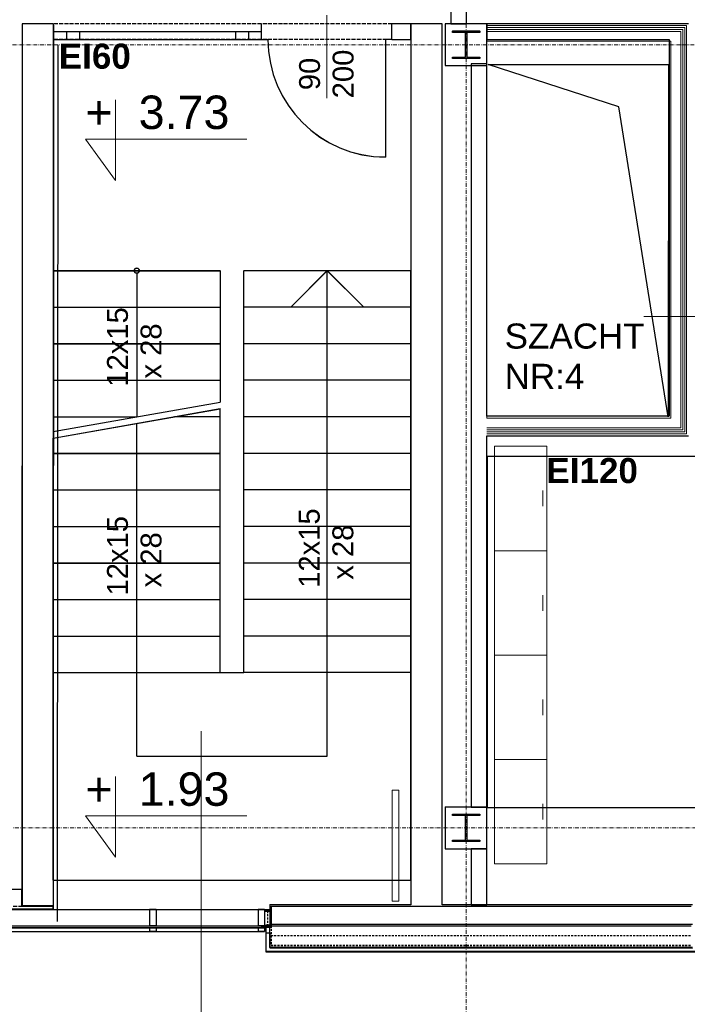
# Model space of a CAD drawing. Header units: millimetres. Extents: x -8642 to 28269, y -6609 to 3701.
# Tile 168 of 256: x 4305 to 4817, y -5399 to -4645. Entities that reach past the tile are written whole.
import ezdxf
from ezdxf.enums import TextEntityAlignment as Align

# ---------------------------------------------------------------- set-up
doc = ezdxf.new("R2010")
doc.units = ezdxf.units.MM
doc.header["$LTSCALE"] = 1000
doc.header["$MEASUREMENT"] = 0
for name, pattern in [('rzut 1 pietra$0$ArchiTECH.PC 1. Line Type', [0.004, 0.003, -0.001]), ('rzut 1 pietra$0$ArchiTECH.PC 2. Line Type', [0.0025, 0.0015, -0.001]), ('rzut 1 pietra$0$ArchiTECH.PC 5. Line Type', [0.0053, 0.003, -0.001, 0.0003, -0.001]), ('rzut 1 pietra$0$ArchiTECH.PC Solid Line Type', [0]), ('SUFIT_1 PIETRO$0$ArchiTECH.PC 1. Line Type', [0.004, 0.003, -0.001]), ('SUFIT_1 PIETRO$0$ArchiTECH.PC 2. Line Type', [0.0025, 0.0015, -0.001]), ('SUFIT_1 PIETRO$0$ArchiTECH.PC Solid Line Type', [0])]:
    doc.linetypes.add(name, pattern=pattern)
doc.layers.add('IS_ARCH', color=254, linetype='Continuous', lineweight=18)
for name, color, linetype in [('SUFIT_1 PIETRO$0$ELEM KONSTRUKCJI - inwent', 254, 'Continuous'), ('SUFIT_1 PIETRO$0$INWENTARYZACJA', 254, 'Continuous'), ('SUFIT_1 PIETRO$0$Kalka 1', 254, 'Continuous'), ('SUFIT_1 PIETRO$0$TYP SUFITÓW_NOWYCH', 254, 'Continuous')]:
    doc.layers.add(name, color=color, linetype=linetype)
doc.styles.add('rzut 1 pietra$0$ArchiTECHStyle1', font='arial.ttf', dxfattribs={"height": 0.16})
doc.styles.add('rzut 1 pietra$0$ArchiTECHStyle3', font='arialbd.ttf', dxfattribs={"height": 0.192})

msp = doc.modelspace()

# ---------------------------------------------------------------- linework, layer by layer
at = {"layer": 'IS_ARCH', "linetype": 'rzut 1 pietra$0$ArchiTECH.PC 5. Line Type'}
for p, q in [((4647.47, -3084.18), (4647.16, -6164.6)), ((2842.26, -4663.53), (8377.9, -4664.09)), ((-3569.09, -5262.89), (7882.41, -5264.04))]:
    msp.add_line(p, q, dxfattribs=at)
at = {"layer": 'IS_ARCH', "linetype": 'rzut 1 pietra$0$ArchiTECH.PC Solid Line Type'}
for p, q in [((4635.69, -4612.33), (4635.69, -4647.64)), ((4647.69, -4647.64), (4647.69, -4612.33)), ((4540.45, -4641.11), (4540.45, -4704.75)), ((4306.95, -4648.69), (4306.89, -5323.69)), ((4330.95, -4647.69), (4306.95, -4647.69)), ((4306.95, -4647.69), (4306.95, -5323.29)), ((4330.95, -4648.69), (4330.89, -5323.69)), ((4330.95, -5323.29), (4330.95, -4647.69)), ((4330.95, -4653.69), (4330.95, -4647.69)), ((4330.95, -4659.69), (4330.95, -4653.69)), ((4490.45, -4653.69), (4330.95, -4653.69)), ((4330.95, -4653.69), (4330.95, -4659.69)), ((4340.95, -4653.69), (4340.95, -4659.69)), ((4350.95, -4653.69), (4350.95, -4659.69)), ((4470.45, -4653.69), (4470.45, -4659.69)), ((4480.45, -4653.69), (4480.45, -4659.69)), ((4490.45, -4654.69), (4490.45, -4647.69)), ((4490.45, -4653.69), (4490.45, -4647.69)), ((4490.45, -4659.69), (4490.45, -4653.69)), ((4490.45, -4659.69), (4490.45, -4653.69)), ((4490.45, -4659.69), (4490.45, -4654.69)), ((4604.95, -4647.69), (4590.45, -4647.69)), ((4590.45, -4654.69), (4590.45, -4647.69)), ((4590.45, -4659.69), (4590.45, -4654.69)), ((4628.95, -4647.69), (4604.95, -4647.69)), ((4604.95, -4647.69), (4604.95, -5322.58)), ((4604.95, -4659.69), (4604.95, -4647.69)), ((4628.95, -5322.58), (4628.95, -4647.69)), ((4663.25, -4647.64), (4631.25, -4647.64)), ((4631.25, -4647.64), (4631.25, -4679.64)), ((4635.69, -4647.64), (4647.69, -4647.64)), ((4636.75, -4653.14), (4657.75, -4653.14)), ((4636.75, -4654.14), (4636.75, -4653.14)), ((4636.75, -4653.14), (4636.75, -4653.14)), ((4636.75, -4653.14), (4657.75, -4653.14)), ((4636.75, -4654.14), (4636.75, -4653.14)), ((4646.75, -4654.14), (4636.75, -4654.14)), ((4646.75, -4654.14), (4636.75, -4654.14)), ((4646.75, -4673.14), (4646.75, -4654.14)), ((4646.75, -4673.14), (4646.75, -4654.14)), ((4657.75, -4654.14), (4647.75, -4654.14)), ((4647.75, -4654.14), (4647.75, -4673.14)), ((4657.75, -4654.14), (4647.75, -4654.14)), ((4647.75, -4654.14), (4647.75, -4673.14)), ((4657.75, -4653.14), (4657.75, -4654.14)), ((4657.75, -4653.14), (4657.75, -4654.14)), ((4817.82, -4647.52), (4663.25, -4647.53)), ((4663.25, -4647.53), (4663.25, -4661.03)), ((4663.25, -4679.64), (4663.25, -4647.64)), ((4663.25, -4647.64), (4663.25, -4647.64)), ((4816.32, -4649.02), (4663.25, -4649.03)), ((4814.82, -4650.52), (4663.25, -4650.53)), ((4813.32, -4652.02), (4663.25, -4652.03)), ((4811.82, -4653.52), (4663.25, -4653.53)), ((4811.82, -4957.32), (4811.82, -4653.52)), ((4813.32, -4958.82), (4813.32, -4652.02)), ((4814.82, -4960.32), (4814.82, -4650.52)), ((4816.32, -4961.82), (4816.32, -4649.02)), ((4330.95, -4659.69), (4490.45, -4659.69)), ((4490.45, -4659.69), (4495.45, -4659.69)), ((4585.45, -4659.69), (4585.45, -4749.69)), ((4590.45, -4659.69), (4585.45, -4659.69)), ((4590.45, -4659.69), (4604.95, -4659.69)), ((4663.25, -4661.03), (4804.32, -4661.02)), ((4804.32, -4661.02), (4804.32, -4949.82)), ((4334.5, -4664.06), (4333.92, -5335.31)), ((4636.75, -4674.14), (4636.75, -4673.14)), ((4636.75, -4673.14), (4646.75, -4673.14)), ((4636.75, -4674.14), (4636.75, -4673.14)), ((4636.75, -4673.14), (4646.75, -4673.14)), ((4657.75, -4674.14), (4636.75, -4674.14)), ((4657.75, -4674.14), (4636.75, -4674.14)), ((4647.75, -4673.14), (4657.75, -4673.14)), ((4647.75, -4673.14), (4657.75, -4673.14)), ((4657.75, -4673.14), (4657.75, -4674.14)), ((4657.75, -4673.14), (4657.75, -4674.14)), ((4631.25, -4679.64), (4663.25, -4679.64)), ((4663.12, -4678.32), (4651.12, -4678.32)), ((4651.12, -4678.32), (4651.12, -5247.72)), ((4663.12, -4949.82), (4663.12, -4678.32)), ((4764.28, -4711.27), (4664.3, -4678.82)), ((4664.3, -4678.82), (4802.31, -4678.84)), ((4802.31, -4678.84), (4802.28, -4948.84)), ((4378.53, -4705.9), (4378.53, -4767.73)), ((4802.28, -4948.84), (4764.28, -4711.27)), ((4378.53, -4767.73), (4355.57, -4735.93)), ((4355.57, -4735.93), (4479.23, -4735.93)), ((4330.89, -4836.74), (4330.89, -4960.02)), ((4330.89, -4836.74), (4330.89, -4960.02)), ((4330.89, -4836.74), (4458.89, -4836.74)), ((4330.89, -4836.74), (4458.89, -4836.74)), ((4394.89, -4838.74), (4394.89, -4948.74)), ((4394.89, -4838.74), (4394.89, -4948.74)), ((4458.89, -4836.74), (4458.89, -4937.45)), ((4458.89, -4836.74), (4458.89, -4937.45)), ((4476.95, -5144.74), (4476.95, -4836.74)), ((4476.95, -5144.74), (4476.95, -4836.74)), ((4604.89, -4836.74), (4476.95, -4836.74)), ((4604.89, -4836.74), (4476.95, -4836.74)), ((4540.89, -4836.74), (4512.89, -4864.74)), ((4540.89, -4836.74), (4568.89, -4864.74)), ((4540.89, -5208.74), (4540.89, -4836.74)), ((4540.89, -5208.74), (4540.89, -4836.74)), ((4604.89, -5303.74), (4604.89, -4836.74)), ((4604.89, -5303.74), (4604.89, -4836.74)), ((4330.89, -4864.74), (4458.89, -4864.74)), ((4330.89, -4864.74), (4458.89, -4864.74)), ((4604.89, -4864.74), (4476.95, -4864.74)), ((4604.89, -4864.74), (4476.95, -4864.74)), ((4783.38, -4872.04), (4920.13, -4872.04)), ((4330.89, -4892.74), (4458.89, -4892.74)), ((4330.89, -4892.74), (4458.89, -4892.74)), ((4604.89, -4892.74), (4476.95, -4892.74)), ((4604.89, -4892.74), (4476.95, -4892.74)), ((4330.89, -4920.74), (4458.89, -4920.74)), ((4330.89, -4920.74), (4458.89, -4920.74)), ((4604.89, -4920.74), (4476.95, -4920.74)), ((4604.89, -4920.74), (4476.95, -4920.74)), ((4330.89, -4960.02), (4458.89, -4937.45)), ((4330.89, -4965.1), (4458.89, -4942.53)), ((4330.89, -4948.74), (4394.89, -4948.74)), ((4458.89, -4948.74), (4423.68, -4948.74)), ((4458.89, -5144.74), (4458.89, -4942.53)), ((4458.89, -5144.74), (4458.89, -4942.53)), ((4604.89, -4948.74), (4476.95, -4948.74)), ((4604.89, -4948.74), (4476.95, -4948.74)), ((4802.28, -4948.84), (4802.28, -4948.84)), ((4394.89, -5208.74), (4394.89, -4953.81)), ((4394.89, -5208.74), (4394.89, -4953.81)), ((4804.32, -4949.82), (4663.12, -4949.82)), ((4663.12, -4957.32), (4811.82, -4957.32)), ((4663.12, -4958.82), (4813.32, -4958.82)), ((4663.12, -4960.32), (4814.82, -4960.32)), ((4663.12, -4961.82), (4816.32, -4961.82)), ((4663.12, -5247.72), (4663.12, -4963.32)), ((4663.12, -4963.32), (4817.82, -4963.32)), ((4330.89, -5303.74), (4330.89, -4965.1)), ((4330.89, -5303.74), (4330.89, -4965.1)), ((4669.1, -5051.37), (4669.1, -4971.37)), ((4669.1, -4971.37), (4709.1, -4971.37)), ((4709.1, -4971.37), (4709.1, -5051.37)), ((4330.89, -4976.74), (4458.89, -4976.74)), ((4330.89, -4976.74), (4458.89, -4976.74)), ((4604.89, -4976.74), (4476.95, -4976.74)), ((4604.89, -4976.74), (4476.95, -4976.74)), ((4330.89, -5004.74), (4458.89, -5004.74)), ((4330.89, -5004.74), (4458.89, -5004.74)), ((4604.89, -5004.74), (4476.95, -5004.74)), ((4604.89, -5004.74), (4476.95, -5004.74)), ((4706.1, -5017.37), (4706.1, -5005.37)), ((4330.89, -5032.74), (4458.89, -5032.74)), ((4330.89, -5032.74), (4458.89, -5032.74)), ((4604.89, -5032.74), (4476.95, -5032.74)), ((4604.89, -5032.74), (4476.95, -5032.74)), ((4709.1, -5051.37), (4669.1, -5051.37)), ((4669.1, -5051.37), (4669.1, -5051.37)), ((4669.1, -5131.37), (4669.1, -5051.37)), ((4669.1, -5051.37), (4709.1, -5051.37)), ((4709.1, -5051.37), (4709.1, -5131.37)), ((4330.89, -5060.74), (4458.89, -5060.74)), ((4330.89, -5060.74), (4458.89, -5060.74)), ((4604.89, -5060.74), (4476.95, -5060.74)), ((4604.89, -5060.74), (4476.95, -5060.74)), ((4330.89, -5088.74), (4458.89, -5088.74)), ((4330.89, -5088.74), (4458.89, -5088.74)), ((4604.89, -5088.74), (4476.95, -5088.74)), ((4604.89, -5088.74), (4476.95, -5088.74)), ((4706.1, -5097.37), (4706.1, -5085.37)), ((4330.89, -5116.74), (4458.89, -5116.74)), ((4330.89, -5116.74), (4458.89, -5116.74)), ((4604.89, -5116.74), (4476.95, -5116.74)), ((4604.89, -5116.74), (4476.95, -5116.74)), ((4709.1, -5131.37), (4669.1, -5131.37)), ((4669.1, -5131.37), (4669.1, -5131.37)), ((4669.1, -5211.37), (4669.1, -5131.37)), ((4669.1, -5131.37), (4709.1, -5131.37)), ((4709.1, -5131.37), (4709.1, -5211.37)), ((4330.89, -5144.74), (4458.89, -5144.74)), ((4330.89, -5144.74), (4458.89, -5144.74)), ((4458.89, -5144.74), (4476.95, -5144.74)), ((4458.89, -5144.74), (4476.95, -5144.74)), ((4604.89, -5144.74), (4476.95, -5144.74)), ((4604.89, -5144.74), (4476.95, -5144.74)), ((4706.1, -5177.37), (4706.1, -5165.37)), ((4444.32, -5414.68), (4444.32, -5189.78)), ((4394.89, -5208.74), (4540.89, -5208.74)), ((4394.89, -5208.74), (4540.89, -5208.74)), ((4669.1, -5291.37), (4669.1, -5211.37)), ((4669.1, -5211.37), (4709.1, -5211.37)), ((4709.1, -5211.37), (4669.1, -5211.37)), ((4669.1, -5211.37), (4669.1, -5211.37)), ((4709.1, -5211.37), (4709.1, -5291.37)), ((4378.53, -5224.5), (4378.53, -5286.33)), ((4595.65, -5234.9), (4590.65, -5234.9)), ((4590.65, -5234.9), (4590.65, -5319.9)), ((4595.65, -5234.9), (4590.65, -5234.9)), ((4590.65, -5234.9), (4590.65, -5319.9)), ((4595.65, -5319.9), (4595.65, -5234.9)), ((4595.65, -5319.9), (4595.65, -5234.9)), ((4663.12, -5247.72), (4631.12, -5247.72)), ((4631.12, -5247.72), (4631.12, -5279.72)), ((4651.12, -5247.72), (4663.12, -5247.72)), ((4663.12, -5279.72), (4663.12, -5247.72)), ((4663.12, -5247.72), (4663.12, -5247.72)), ((4706.1, -5257.37), (4706.1, -5245.37)), ((4355.57, -5254.53), (4479.23, -5254.53)), ((4378.53, -5286.33), (4355.57, -5254.53)), ((4636.75, -5253.22), (4657.75, -5253.22)), ((4636.75, -5254.22), (4636.75, -5253.22)), ((4636.75, -5253.22), (4636.75, -5253.22)), ((4636.75, -5253.22), (4657.75, -5253.22)), ((4636.75, -5254.22), (4636.75, -5253.22)), ((4646.75, -5254.22), (4636.75, -5254.22)), ((4646.75, -5254.22), (4636.75, -5254.22)), ((4646.75, -5273.22), (4646.75, -5254.22)), ((4646.75, -5273.22), (4646.75, -5254.22)), ((4657.75, -5254.22), (4647.75, -5254.22)), ((4647.75, -5254.22), (4647.75, -5273.22)), ((4657.75, -5254.22), (4647.75, -5254.22)), ((4647.75, -5254.22), (4647.75, -5273.22)), ((4657.75, -5253.22), (4657.75, -5254.22)), ((4657.75, -5253.22), (4657.75, -5254.22)), ((4636.75, -5274.22), (4636.75, -5273.22)), ((4636.75, -5273.22), (4646.75, -5273.22)), ((4636.75, -5274.22), (4636.75, -5273.22)), ((4636.75, -5273.22), (4646.75, -5273.22)), ((4647.75, -5273.22), (4657.75, -5273.22)), ((4647.75, -5273.22), (4657.75, -5273.22)), ((4657.75, -5273.22), (4657.75, -5274.22)), ((4657.75, -5273.22), (4657.75, -5274.22)), ((4631.12, -5279.72), (4663.12, -5279.72)), ((4657.75, -5274.22), (4636.75, -5274.22)), ((4657.75, -5274.22), (4636.75, -5274.22)), ((4663.12, -5279.72), (4651.12, -5279.72)), ((4651.12, -5279.72), (4651.12, -5322.58)), ((4663.12, -5322.58), (4663.12, -5279.72)), ((4709.1, -5291.37), (4669.1, -5291.37)), ((4669.1, -5291.37), (4669.1, -5291.37)), ((4306.89, -5311.19), (4306.89, -5323.69)), ((4330.89, -5303.74), (4604.89, -5303.74)), ((4330.89, -5303.74), (4604.89, -5303.74)), ((3980.89, -5326.16), (4492.8, -5326.19)), ((4306.89, -5323.69), (4330.89, -5323.69)), ((4306.89, -5323.69), (4330.89, -5323.69)), ((4306.95, -5323.29), (4330.95, -5323.29)), ((4330.89, -5323.69), (4330.89, -5326.16)), ((4404.75, -5326.2), (4404.75, -5338.7)), ((4409.75, -5326.2), (4404.75, -5326.2)), ((4409.75, -5326.2), (4409.75, -5338.7)), ((4487.8, -5326.19), (4487.81, -5338.69)), ((4492.8, -5326.19), (4487.8, -5326.19)), ((4492.8, -5326.19), (4492.81, -5338.69)), ((4492.8, -5326.19), (4497.8, -5326.19)), ((4492.8, -5326.19), (4492.8, -5327.44)), ((4496.83, -5322.58), (4496.83, -5337.58)), ((4604.95, -5322.58), (4496.83, -5322.58)), ((4497.8, -5323.69), (4819.75, -5323.74)), ((4497.8, -5323.69), (4497.8, -5338.69)), ((4497.8, -5326.19), (4497.8, -5327.44)), ((4590.65, -5319.9), (4595.65, -5319.9)), ((4590.65, -5319.9), (4595.65, -5319.9)), ((4820.77, -5322.58), (4628.95, -5322.58)), ((4651.12, -5322.58), (4663.12, -5322.58)), ((4492.8, -5327.44), (4497.8, -5327.44)), ((3980.9, -5338.67), (4492.81, -5338.7)), ((3983.46, -5340.15), (4492.81, -5340.17)), ((4409.75, -5338.7), (4404.75, -5338.7)), ((4409.76, -5340.18), (4404.76, -5340.18)), ((4404.76, -5340.18), (4404.76, -5343.17)), ((4409.76, -5340.18), (4409.76, -5343.17)), ((4492.81, -5338.69), (4487.81, -5338.69)), ((4492.81, -5340.16), (4487.81, -5340.17)), ((4487.81, -5340.17), (4487.81, -5343.16)), ((4490.42, -5338.79), (4497.71, -5338.79)), ((4490.42, -5338.84), (4497.82, -5338.84)), ((4490.42, -5338.84), (4490.42, -5340.12)), ((4497.82, -5340.11), (4490.42, -5340.12)), ((4492.81, -5340.16), (4492.81, -5343.16)), ((4496.83, -5338.29), (4493.83, -5338.29)), ((4493.83, -5338.29), (4493.83, -5358.28)), ((4496.83, -5337.58), (4820.77, -5337.58)), ((4496.83, -5355.28), (4496.83, -5338.29)), ((4497.71, -5335.55), (4497.71, -5338.79)), ((4497.8, -5338.69), (4819.74, -5338.74)), ((4497.82, -5338.84), (4497.82, -5340.11)), ((3980.9, -5343.14), (4492.8, -5343.17)), ((4409.76, -5343.17), (4404.76, -5343.17)), ((4492.81, -5343.16), (4487.81, -5343.16)), ((4493.83, -5344.16), (4493.83, -5358.68)), ((4493.83, -5344.16), (4496.83, -5344.16)), ((4496.83, -5344.16), (4496.83, -5355.68)), ((4820.77, -5355.28), (4496.83, -5355.28)), ((4496.83, -5355.68), (4820.77, -5355.74)), ((4493.83, -5358.28), (4823.77, -5358.28)), ((4493.83, -5358.68), (4823.77, -5358.74))]:
    msp.add_line(p, q, dxfattribs=at)
at = {"layer": 'IS_ARCH', "linetype": 'rzut 1 pietra$0$ArchiTECH.PC 1. Line Type'}
for p, q in [((4490.45, -4647.69), (4330.95, -4647.69)), ((4590.45, -4647.69), (4490.45, -4647.69)), ((4490.45, -4659.69), (4330.95, -4659.69)), ((4590.45, -4659.69), (4490.45, -4659.69)), ((4330.93, -4837.69), (4330.89, -5323.69)), ((-1515.75, -5323.12), (4330.89, -5323.69))]:
    msp.add_line(p, q, dxfattribs=at)
at = {"layer": 'IS_ARCH', "linetype": 'rzut 1 pietra$0$ArchiTECH.PC 2. Line Type'}
for p, q in [((4330.89, -5326.16), (4284.27, -5326.19)), ((4495.18, -5327.44), (4495.19, -5338.69)), ((4492.67, -5338.68), (4497.82, -5338.68)), ((4497.8, -5338.68), (4497.8, -5353.68)), ((4497.8, -5346.18), (4819.74, -5346.24)), ((4497.8, -5353.68), (4819.74, -5353.74))]:
    msp.add_line(p, q, dxfattribs=at)
at = {"layer": 'IS_ARCH', "linetype": 'rzut 1 pietra$0$ArchiTECH.PC Solid Line Type'}
msp.add_circle((4394.89, -4836.74), 2, dxfattribs=at)
msp.add_arc((4585.45, -4659.69), 90, 180, 270, dxfattribs=at)
at = {"layer": 'SUFIT_1 PIETRO$0$ELEM KONSTRUKCJI - inwent', "linetype": 'SUFIT_1 PIETRO$0$ArchiTECH.PC Solid Line Type'}
for p, q in [((4663.25, -4647.72), (4631.25, -4647.72)), ((4631.25, -4647.72), (4631.25, -4679.72)), ((4636.75, -4653.22), (4657.75, -4653.22)), ((4636.75, -4654.22), (4636.75, -4653.22)), ((4636.75, -4653.22), (4636.75, -4653.22)), ((4636.75, -4653.22), (4657.75, -4653.22)), ((4636.75, -4654.22), (4636.75, -4653.22)), ((4646.75, -4654.22), (4636.75, -4654.22)), ((4646.75, -4654.22), (4636.75, -4654.22)), ((4646.75, -4673.22), (4646.75, -4654.22)), ((4646.75, -4673.22), (4646.75, -4654.22)), ((4657.75, -4654.22), (4647.75, -4654.22)), ((4647.75, -4654.22), (4647.75, -4673.22)), ((4657.75, -4654.22), (4647.75, -4654.22)), ((4647.75, -4654.22), (4647.75, -4673.22)), ((4657.75, -4653.22), (4657.75, -4654.22)), ((4657.75, -4653.22), (4657.75, -4654.22)), ((4663.25, -4679.72), (4663.25, -4647.72)), ((4663.25, -4647.72), (4663.25, -4647.72)), ((4636.75, -4674.22), (4636.75, -4673.22)), ((4636.75, -4673.22), (4646.75, -4673.22)), ((4636.75, -4674.22), (4636.75, -4673.22)), ((4636.75, -4673.22), (4646.75, -4673.22)), ((4657.75, -4674.22), (4636.75, -4674.22)), ((4657.75, -4674.22), (4636.75, -4674.22)), ((4647.75, -4673.22), (4657.75, -4673.22)), ((4647.75, -4673.22), (4657.75, -4673.22)), ((4657.75, -4673.22), (4657.75, -4674.22)), ((4657.75, -4673.22), (4657.75, -4674.22)), ((4631.25, -4679.72), (4663.25, -4679.72)), ((4663.12, -5247.8), (4631.12, -5247.8)), ((4631.12, -5247.8), (4631.12, -5279.8)), ((4663.12, -5279.8), (4663.12, -5247.8)), ((4663.12, -5247.8), (4663.12, -5247.8)), ((4636.75, -5253.3), (4657.75, -5253.3)), ((4636.75, -5254.3), (4636.75, -5253.3)), ((4636.75, -5253.3), (4636.75, -5253.3)), ((4636.75, -5253.3), (4657.75, -5253.3)), ((4636.75, -5254.3), (4636.75, -5253.3)), ((4646.75, -5254.3), (4636.75, -5254.3)), ((4646.75, -5254.3), (4636.75, -5254.3)), ((4646.75, -5273.3), (4646.75, -5254.3)), ((4646.75, -5273.3), (4646.75, -5254.3)), ((4657.75, -5254.3), (4647.75, -5254.3)), ((4647.75, -5254.3), (4647.75, -5273.3)), ((4657.75, -5254.3), (4647.75, -5254.3)), ((4647.75, -5254.3), (4647.75, -5273.3)), ((4657.75, -5253.3), (4657.75, -5254.3)), ((4657.75, -5253.3), (4657.75, -5254.3)), ((4636.75, -5274.3), (4636.75, -5273.3)), ((4636.75, -5273.3), (4646.75, -5273.3)), ((4636.75, -5274.3), (4636.75, -5273.3)), ((4636.75, -5273.3), (4646.75, -5273.3)), ((4647.75, -5273.3), (4657.75, -5273.3)), ((4647.75, -5273.3), (4657.75, -5273.3)), ((4657.75, -5273.3), (4657.75, -5274.3)), ((4657.75, -5273.3), (4657.75, -5274.3)), ((4631.12, -5279.8), (4663.12, -5279.8)), ((4657.75, -5274.3), (4636.75, -5274.3)), ((4657.75, -5274.3), (4636.75, -5274.3))]:
    msp.add_line(p, q, dxfattribs=at)
at = {"layer": 'SUFIT_1 PIETRO$0$INWENTARYZACJA', "linetype": 'SUFIT_1 PIETRO$0$ArchiTECH.PC Solid Line Type'}
for p, q in [((4635.69, -4612.41), (4635.69, -4647.72)), ((4647.69, -4647.72), (4647.69, -4612.41)), ((4330.95, -4647.77), (4306.95, -4647.77)), ((4306.95, -4647.77), (4306.95, -5323.37)), ((4330.95, -4653.77), (4330.95, -4647.77)), ((4330.95, -5323.37), (4330.95, -4647.77)), ((4330.95, -4659.77), (4330.95, -4653.77)), ((4490.45, -4653.77), (4330.95, -4653.77)), ((4330.95, -4653.77), (4330.95, -4659.77)), ((4340.95, -4653.77), (4340.95, -4659.77)), ((4350.95, -4653.77), (4350.95, -4659.77)), ((4470.45, -4653.77), (4470.45, -4659.77)), ((4480.45, -4653.77), (4480.45, -4659.77)), ((4490.45, -4654.77), (4490.45, -4647.77)), ((4490.45, -4653.77), (4490.45, -4647.77)), ((4490.45, -4659.77), (4490.45, -4653.77)), ((4490.45, -4659.77), (4490.45, -4653.77)), ((4490.45, -4659.77), (4490.45, -4654.77)), ((4604.95, -4647.77), (4590.45, -4647.77)), ((4590.45, -4654.77), (4590.45, -4647.77)), ((4590.45, -4659.77), (4590.45, -4654.77)), ((4604.95, -4659.77), (4604.95, -4647.77)), ((4628.95, -4647.77), (4604.95, -4647.77)), ((4604.95, -4647.77), (4604.95, -5322.66)), ((4628.95, -5322.66), (4628.95, -4647.77)), ((4635.69, -4647.72), (4647.69, -4647.72)), ((4817.82, -4647.6), (4663.25, -4647.61)), ((4663.25, -4647.61), (4663.25, -4659.61)), ((4330.95, -4659.77), (4490.45, -4659.77)), ((4490.45, -4659.77), (4495.45, -4659.77)), ((4585.45, -4659.77), (4585.45, -4749.77)), ((4590.45, -4659.77), (4585.45, -4659.77)), ((4590.45, -4659.77), (4604.95, -4659.77)), ((4663.25, -4659.61), (4802.82, -4659.61)), ((4802.82, -4659.61), (4802.82, -4948.41)), ((4663.12, -4678.4), (4651.12, -4678.4)), ((4651.12, -4678.4), (4651.12, -5247.8)), ((4663.12, -4948.41), (4663.12, -4678.4)), ((4764.28, -4711.35), (4664.3, -4678.91)), ((4664.3, -4678.91), (4802.31, -4678.92)), ((4802.31, -4678.92), (4802.28, -4948.92)), ((4802.28, -4948.92), (4764.28, -4711.35)), ((4802.82, -4948.41), (4663.12, -4948.41)), ((4802.28, -4948.92), (4802.28, -4948.92)), ((4663.12, -5247.8), (4663.12, -4963.41)), ((4663.12, -4963.41), (4817.82, -4963.41)), ((4651.12, -5247.8), (4663.12, -5247.8)), ((4663.12, -5279.8), (4651.12, -5279.8)), ((4651.12, -5279.8), (4651.12, -5322.66)), ((4663.12, -5322.66), (4663.12, -5279.8)), ((4306.95, -5323.37), (4330.95, -5323.37)), ((4496.83, -5322.66), (4496.83, -5337.66)), ((4604.95, -5322.66), (4496.83, -5322.66)), ((4820.77, -5322.66), (4628.95, -5322.66)), ((4651.12, -5322.66), (4663.12, -5322.66)), ((4496.83, -5338.37), (4493.83, -5338.37)), ((4493.83, -5338.37), (4493.83, -5358.37)), ((4496.83, -5337.66), (4820.77, -5337.66)), ((4496.83, -5355.37), (4496.83, -5338.37)), ((4820.77, -5355.37), (4496.83, -5355.37)), ((4493.83, -5358.37), (4823.77, -5358.37))]:
    msp.add_line(p, q, dxfattribs=at)
at = {"layer": 'SUFIT_1 PIETRO$0$INWENTARYZACJA', "linetype": 'SUFIT_1 PIETRO$0$ArchiTECH.PC 1. Line Type'}
for p, q in [((4490.45, -4647.77), (4330.95, -4647.77)), ((4590.45, -4647.77), (4490.45, -4647.77)), ((4490.45, -4659.77), (4330.95, -4659.77)), ((4590.45, -4659.77), (4490.45, -4659.77))]:
    msp.add_line(p, q, dxfattribs=at)
at = {"layer": 'SUFIT_1 PIETRO$0$INWENTARYZACJA', "linetype": 'SUFIT_1 PIETRO$0$ArchiTECH.PC Solid Line Type'}
msp.add_arc((4585.45, -4659.77), 90, 180, 270, dxfattribs=at)
at = {"layer": 'SUFIT_1 PIETRO$0$Kalka 1', "linetype": 'SUFIT_1 PIETRO$0$ArchiTECH.PC Solid Line Type'}
for p, q in [((4306.95, -4648.77), (4306.89, -5323.77)), ((4330.95, -4648.78), (4330.89, -5323.78)), ((4334.5, -4664.14), (4333.92, -5335.39)), ((4393.47, -4835.41), (4392.89, -4836.82)), ((4394.89, -4834.82), (4393.47, -4835.41)), ((4396.3, -4835.41), (4394.89, -4834.82)), ((4396.89, -4836.82), (4396.3, -4835.41)), ((4330.89, -4836.82), (4330.89, -4960.11)), ((4330.89, -4836.82), (4330.89, -4960.11)), ((4330.89, -4836.82), (4458.89, -4836.82)), ((4330.89, -4836.82), (4458.89, -4836.82)), ((4392.89, -4836.82), (4393.47, -4838.23)), ((4393.47, -4838.23), (4394.89, -4838.82)), ((4394.89, -4838.82), (4396.3, -4838.23)), ((4394.89, -4838.82), (4394.89, -4948.82)), ((4394.89, -4838.82), (4394.89, -4948.82)), ((4396.3, -4838.23), (4396.89, -4836.82)), ((4396.89, -4836.82), (4396.89, -4836.82)), ((4458.89, -4836.82), (4458.89, -4937.54)), ((4458.89, -4836.82), (4458.89, -4937.54)), ((4476.95, -5144.82), (4476.95, -4836.82)), ((4476.95, -5144.82), (4476.95, -4836.82)), ((4604.89, -4836.82), (4476.95, -4836.82)), ((4604.89, -4836.82), (4476.95, -4836.82)), ((4540.89, -4836.82), (4512.89, -4864.82)), ((4540.89, -4836.82), (4568.89, -4864.82)), ((4540.89, -5208.82), (4540.89, -4836.82)), ((4540.89, -5208.82), (4540.89, -4836.82)), ((4604.89, -5303.82), (4604.89, -4836.82)), ((4604.89, -5303.82), (4604.89, -4836.82)), ((4330.89, -4864.82), (4458.89, -4864.82)), ((4330.89, -4864.82), (4458.89, -4864.82)), ((4604.89, -4864.82), (4476.95, -4864.82)), ((4604.89, -4864.82), (4476.95, -4864.82)), ((4330.89, -4892.82), (4458.89, -4892.82)), ((4330.89, -4892.82), (4458.89, -4892.82)), ((4604.89, -4892.82), (4476.95, -4892.82)), ((4604.89, -4892.82), (4476.95, -4892.82)), ((4330.89, -4920.82), (4458.89, -4920.82)), ((4330.89, -4920.82), (4458.89, -4920.82)), ((4604.89, -4920.82), (4476.95, -4920.82)), ((4604.89, -4920.82), (4476.95, -4920.82)), ((4330.89, -4960.11), (4458.89, -4937.54)), ((4330.89, -4965.18), (4458.89, -4942.61)), ((4330.89, -4948.82), (4394.89, -4948.82)), ((4458.89, -4948.82), (4423.68, -4948.82)), ((4458.89, -5144.82), (4458.89, -4942.61)), ((4458.89, -5144.82), (4458.89, -4942.61)), ((4604.89, -4948.82), (4476.95, -4948.82)), ((4604.89, -4948.82), (4476.95, -4948.82)), ((4394.89, -5208.82), (4394.89, -4953.9)), ((4394.89, -5208.82), (4394.89, -4953.9)), ((4330.89, -5303.82), (4330.89, -4965.18)), ((4330.89, -5303.82), (4330.89, -4965.18)), ((4330.89, -4976.82), (4458.89, -4976.82)), ((4330.89, -4976.82), (4458.89, -4976.82)), ((4604.89, -4976.82), (4476.95, -4976.82)), ((4604.89, -4976.82), (4476.95, -4976.82)), ((4330.89, -5004.82), (4458.89, -5004.82)), ((4330.89, -5004.82), (4458.89, -5004.82)), ((4604.89, -5004.82), (4476.95, -5004.82)), ((4604.89, -5004.82), (4476.95, -5004.82)), ((4330.89, -5032.82), (4458.89, -5032.82)), ((4330.89, -5032.82), (4458.89, -5032.82)), ((4604.89, -5032.82), (4476.95, -5032.82)), ((4604.89, -5032.82), (4476.95, -5032.82)), ((4330.89, -5060.82), (4458.89, -5060.82)), ((4330.89, -5060.82), (4458.89, -5060.82)), ((4604.89, -5060.82), (4476.95, -5060.82)), ((4604.89, -5060.82), (4476.95, -5060.82)), ((4330.89, -5088.82), (4458.89, -5088.82)), ((4330.89, -5088.82), (4458.89, -5088.82)), ((4604.89, -5088.82), (4476.95, -5088.82)), ((4604.89, -5088.82), (4476.95, -5088.82)), ((4330.89, -5116.82), (4458.89, -5116.82)), ((4330.89, -5116.82), (4458.89, -5116.82)), ((4604.89, -5116.82), (4476.95, -5116.82)), ((4604.89, -5116.82), (4476.95, -5116.82)), ((4330.89, -5144.82), (4458.89, -5144.82)), ((4330.89, -5144.82), (4458.89, -5144.82)), ((4458.89, -5144.82), (4476.95, -5144.82)), ((4458.89, -5144.82), (4476.95, -5144.82)), ((4604.89, -5144.82), (4476.95, -5144.82)), ((4604.89, -5144.82), (4476.95, -5144.82)), ((4394.89, -5208.82), (4540.89, -5208.82)), ((4394.89, -5208.82), (4540.89, -5208.82)), ((4306.89, -5310.87), (4296.77, -5310.87)), ((4306.89, -5323.37), (4306.89, -5310.87)), ((4330.89, -5303.82), (4604.89, -5303.82)), ((4330.89, -5303.82), (4604.89, -5303.82)), ((4306.89, -5311.27), (4306.89, -5323.77)), ((3980.89, -5326.25), (4492.8, -5326.27)), ((4284.27, -5325.87), (4330.89, -5325.84)), ((4330.89, -5323.37), (4306.89, -5323.37)), ((4306.89, -5323.77), (4330.89, -5323.78)), ((4306.89, -5323.77), (4330.89, -5323.78)), ((4330.89, -5325.84), (4330.89, -5323.37)), ((4330.89, -5323.78), (4330.89, -5326.24)), ((4409.75, -5326.28), (4404.75, -5326.29)), ((4404.75, -5326.29), (4404.75, -5338.79)), ((4409.75, -5326.28), (4409.75, -5338.78)), ((4492.8, -5326.27), (4487.8, -5326.27)), ((4487.8, -5326.27), (4487.81, -5338.78)), ((4492.8, -5326.27), (4492.8, -5327.52)), ((4492.8, -5326.27), (4497.8, -5326.27)), ((4492.8, -5326.27), (4492.81, -5338.77)), ((4497.8, -5323.77), (4497.8, -5338.77)), ((4497.8, -5323.77), (4819.75, -5323.82)), ((4497.8, -5326.27), (4497.8, -5327.52)), ((4492.8, -5327.52), (4497.8, -5327.52)), ((3980.9, -5338.75), (4492.81, -5338.78)), ((3983.46, -5340.23), (4492.81, -5340.26)), ((4409.75, -5338.78), (4404.75, -5338.79)), ((4404.76, -5340.26), (4404.76, -5343.26)), ((4409.76, -5340.26), (4404.76, -5340.26)), ((4409.76, -5340.26), (4409.76, -5343.25)), ((4492.81, -5338.77), (4487.81, -5338.78)), ((4487.81, -5340.25), (4487.81, -5343.24)), ((4492.81, -5340.25), (4487.81, -5340.25)), ((4490.42, -5338.87), (4497.71, -5338.88)), ((4490.42, -5338.92), (4490.42, -5340.2)), ((4490.42, -5338.92), (4497.82, -5338.92)), ((4497.82, -5340.2), (4490.42, -5340.2)), ((4492.81, -5340.25), (4492.81, -5343.24)), ((4497.71, -5335.64), (4497.71, -5338.88)), ((4497.8, -5338.77), (4819.74, -5338.82)), ((4497.82, -5338.92), (4497.82, -5340.2)), ((3980.9, -5343.22), (4492.8, -5343.25)), ((4409.76, -5343.25), (4404.76, -5343.26)), ((4492.81, -5343.24), (4487.81, -5343.24)), ((4493.83, -5344.24), (4496.83, -5344.24)), ((4493.83, -5344.24), (4493.83, -5358.77)), ((4496.83, -5344.24), (4496.83, -5355.77)), ((4496.83, -5355.77), (4820.77, -5355.82)), ((4493.83, -5358.77), (4823.77, -5358.82))]:
    msp.add_line(p, q, dxfattribs=at)
at = {"layer": 'SUFIT_1 PIETRO$0$Kalka 1', "linetype": 'SUFIT_1 PIETRO$0$ArchiTECH.PC 1. Line Type'}
for p in [(4330.93, -4837.78), (-1515.75, -5323.2)]:
    msp.add_line(p, (4330.89, -5323.78), dxfattribs=at)
at = {"layer": 'SUFIT_1 PIETRO$0$Kalka 1', "linetype": 'SUFIT_1 PIETRO$0$ArchiTECH.PC 2. Line Type'}
for p, q in [((4330.89, -5326.24), (4284.27, -5326.28)), ((4495.18, -5327.52), (4495.19, -5338.78)), ((4492.67, -5338.77), (4497.82, -5338.77)), ((4497.8, -5338.77), (4497.8, -5353.77)), ((4497.8, -5346.27), (4819.74, -5346.32)), ((4497.8, -5353.77), (4819.74, -5353.82))]:
    msp.add_line(p, q, dxfattribs=at)
at = {"layer": 'SUFIT_1 PIETRO$0$Kalka 1', "linetype": 'SUFIT_1 PIETRO$0$ArchiTECH.PC Solid Line Type'}
msp.add_circle((4394.89, -4836.82), 2, dxfattribs=at)
at = {"layer": 'SUFIT_1 PIETRO$0$TYP SUFITÓW_NOWYCH', "linetype": 'SUFIT_1 PIETRO$0$ArchiTECH.PC Solid Line Type'}
for p, q in [((5351.22, -4979.24), (4663.31, -4979.24)), ((4663.31, -4979.24), (4663.31, -5248.15)), ((4663.31, -5248.15), (5351.22, -5248.15))]:
    msp.add_line(p, q, dxfattribs=at)

# ---------------------------------------------------------------- texts
at = {"layer": 'IS_ARCH'}
for s, height, style, p in [('EI60', 19.2, 'rzut 1 pietra$0$ArchiTECHStyle3', (4335.14, -4687.8)), ('+  3.73', 25.6, 'rzut 1 pietra$0$ArchiTECHStyle1', (4355.57, -4735.93)), ('SZACHT ', 19.2, 'rzut 1 pietra$0$ArchiTECHStyle1', (4676.84, -4902.27)), ('NR:4', 19.2, 'rzut 1 pietra$0$ArchiTECHStyle1', (4676.84, -4933.15)), ('EI120', 19.2, 'rzut 1 pietra$0$ArchiTECHStyle3', (4708.87, -5005.35)), ('+  1.93', 25.6, 'rzut 1 pietra$0$ArchiTECHStyle1', (4355.57, -5254.53))]:
    msp.add_text(s, height=height, dxfattribs=dict(at, style=style)).set_placement(p, align=Align.BOTTOM_LEFT)
at = {"layer": 'IS_ARCH', "style": 'rzut 1 pietra$0$ArchiTECHStyle1'}
for s, p in [('200', (4565.82, -4704.75)), ('90', (4540.09, -4698.53)), ('12x15', (4392.88, -4925.71)), (' x 28', (4418.62, -4925.71)), ('12x15', (4539.88, -5079.83)), ('12x15', (4392.88, -5085.7)), (' x 28', (4565.62, -5079.83)), (' x 28', (4418.62, -5085.7))]:
    msp.add_text(s, height=16, rotation=90, dxfattribs=at).set_placement(p, align=Align.BOTTOM_LEFT)

doc.saveas('drawing.dxf')
